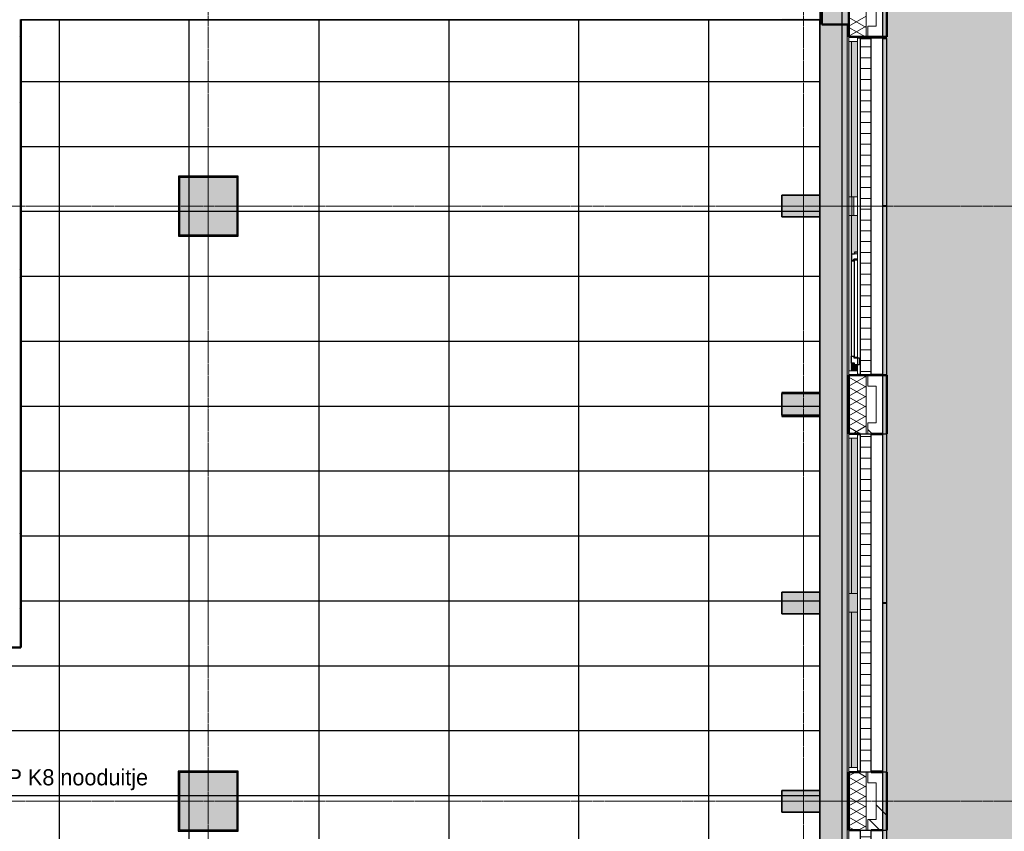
# Model space of a CAD drawing. Header units: millimetres. Extents: x -1224 to 86389, y -20577 to 46356.
# Tile 37 of 46: x 46774 to 55872, y 13550 to 21052. Entities that reach past the tile are written whole.
import ezdxf

# ---------------------------------------------------------------- set-up
doc = ezdxf.new("R2010")
doc.units = ezdxf.units.MM
doc.linetypes.add('stramien', pattern=[22.225, 12.7, -3.175, 3.175, -3.175])
for name, color, linetype, lineweight in [('A-ANNO-IDEN', 2, 'Continuous', 18), ('A-CLNG-SUSP', 5, 'Continuous', 25), ('A-FLOR-OTLN', 6, 'Continuous', 18), ('A-FLOR-PATT', 8, 'Continuous', 18), ('A-GLAZ', 6, 'Continuous', 18), ('A-WALL', 2, 'Continuous', 25), ('A-WALL-PATT', 2, 'Continuous', 50), ('I-WALL', 2, 'Continuous', 25), ('L-SITE', 6, 'Continuous', 18), ('S-COLS', 6, 'Continuous', 18), ('S-GRID', 1, 'Continuous', 18)]:
    doc.layers.add(name, color=color, linetype=linetype, lineweight=lineweight)
doc.layers.add('ATN Perla OP', color=6, linetype='Continuous')
doc.styles.add('Frutiger_2', font='txt', dxfattribs={"height": 149.257426})

msp = doc.modelspace()

# ---------------------------------------------------------------- hatches: boundary and pattern name
at = {"layer": 'A-FLOR-PATT'}
h = msp.add_hatch(color=50, dxfattribs=at)
h.paths.add_polyline_path([(37121.1, 2428.2), (44750.9, 2428.2), (44750.9, 2478.2), (44603.8, 2478.2), (44603.8, 2678.2), (41432.8, 2678.2), (41432.8, 2478.2), (40932.8, 2478.2), (40932.8, 2678.2), (37366.6, 2678.2), (37366.6, 4883.2), (37216.6, 4883.2), (37216.6, 4875.6), (37121.1, 4875.6), (37121.1, 2678.2)], flags=0)
h.paths.add_polyline_path([(54420.8, 2428.2), (54420.8, 21008.2), (54370.8, 21008.2), (54370.8, 2478.2), (50245.7, 2478.2), (50245.7, 2428.2), (54136.2, 2428.2)], flags=0)
h.paths.add_polyline_path([(43687.1, 35978.2), (48290.8, 35978.2), (48290.8, 36178.2), (54186.6, 36178.2), (54186.6, 36228.2), (31920.8, 36228.2), (31920.8, 35978.2), (35490.8, 35978.2), (35490.8, 36178.2), (39553.8, 36178.2), (39553.8, 35978.2), (42770.8, 35978.2), (42770.8, 36178.2), (43270.8, 36178.2), (43270.8, 35978.2), (43379.8, 35978.2)], flags=0)
h = msp.add_hatch(color=50, dxfattribs=at)
h.paths.add_polyline_path([(52906.9, 2678.2), (53916.6, 2678.2), (53916.6, 2928.2), (54166.6, 2928.2), (54166.6, 2980.2), (52283.6, 2980.2), (52283.6, 2678.2), (52292.3, 2678.2)], flags=0)
h.paths.add_polyline_path([(50449.6, 2678.2), (52083.6, 2678.2), (52083.6, 2980.2), (50449.6, 2980.2), (50449.6, 2871.9)], flags=0)
h.paths.add_polyline_path([(50249.6, 2978.2), (50249.6, 2980.2), (43716.6, 2980.2), (43716.6, 2978.2), (47375, 2978.2)], flags=0)
h.paths.add_polyline_path([(42729.6, 8041.2), (43303.6, 8041.2), (43303.6, 8615.2), (42729.6, 8615.2), (42729.6, 8051.2)], flags=0)
h.paths.add_polyline_path([(48783.6, 8051.2), (48793.6, 8051.2), (48793.6, 8605.2), (48239.6, 8605.2), (48239.6, 8051.2), (48249.6, 8051.2)], flags=0)
h.paths.add_polyline_path([(48759.1, 8061.2), (48249.6, 8061.2), (48249.6, 8595.2), (48783.6, 8595.2), (48783.6, 8061.2), (48763.3, 8061.2)], flags=0)
h.paths.add_polyline_path([(42749.6, 8061.2), (42749.6, 8595.2), (43283.6, 8595.2), (43283.6, 8061.2)], flags=0)
h.paths.add_polyline_path([(43303.6, 13541.2), (43303.6, 14115.2), (42729.6, 14115.2), (42729.6, 13541.2), (43283.6, 13541.2)], flags=0)
h.paths.add_polyline_path([(48783.6, 13551.2), (48793.6, 13551.2), (48793.6, 14105.2), (48239.6, 14105.2), (48239.6, 13551.2), (48249.6, 13551.2)], flags=0)
h.paths.add_polyline_path([(48778.3, 13561.2), (48249.6, 13561.2), (48249.6, 14095.2), (48783.6, 14095.2), (48783.6, 13561.2)], flags=0)
h.paths.add_polyline_path([(43260.8, 13561.2), (42749.6, 13561.2), (42749.6, 14095.2), (43283.6, 14095.2), (43283.6, 13561.2)], flags=0)
h.paths.add_polyline_path([(54136.2, 17385.2), (54166.6, 17385.2), (54166.6, 17395.2), (53816.6, 17395.2), (53816.6, 17385.2)], flags=0)
h.paths.add_polyline_path([(43715.1, 17393.2), (43716.6, 17393.2), (43716.6, 17395.2), (37666.6, 17395.2), (37666.6, 17393.2), (43687.1, 17393.2)], flags=0)
h.paths.add_polyline_path([(53816.6, 17595.2), (54166.6, 17595.2), (54166.6, 17605.2), (53816.6, 17605.2)], flags=0)
h.paths.add_polyline_path([(43116.6, 17705.2), (43116.6, 17715.2), (42916.6, 17715.2), (42916.6, 17705.2), (43072.5, 17705.2)], flags=0)
h.paths.add_polyline_path([(41566.6, 17908.2), (41566.6, 19078.2), (41416.6, 19078.2), (41416.6, 17908.2), (41535.8, 17908.2)], flags=0)
h.paths.add_polyline_path([(48240.6, 19051.2), (48793.6, 19051.2), (48793.6, 19605.2), (48240.6, 19605.2), (48240.6, 19227.9)], flags=0)
h.paths.add_polyline_path([(48763.4, 19061.2), (48249.6, 19061.2), (48249.6, 19595.2), (48783.6, 19595.2), (48783.6, 19061.2)], flags=0)
h.paths.add_polyline_path([(54166.6, 19227.9), (54166.6, 19228.2), (54136.2, 19227.9)], flags=0)
h.paths.add_polyline_path([(31748.7, 19478.2), (31916.6, 19478.2), (31916.6, 19480.2), (18922, 19480.2), (18922, 19490.2), (15782, 19490.2), (15782, 19480.2), (4674.6, 19480.2), (4674.6, 19490.2), (4666.6, 19490.2), (4666.6, 19478.2), (31743.1, 19478.2)], flags=0)
h.paths.add_polyline_path([(41535.8, 19578.2), (41566.6, 19578.2), (41565.5, 20734.4), (41416.6, 20734.4), (41416.6, 19578.2)], flags=0)
h.paths.add_polyline_path([(43564.6, 20951.2), (43564.6, 21061.2), (43563.3, 21061.2), (43563.3, 20951.2)], flags=0)
h.paths.add_polyline_path([(31916.6, 21051.2), (31916.6, 23626.2), (31766.6, 23626.2), (31766.6, 23346.8), (31770.6, 23346.8), (31770.6, 21682.8), (31766.6, 21682.8), (31766.6, 21051.2)], flags=0)
h.paths.add_polyline_path([(31656.6, 21051.2), (31656.6, 23736.2), (31606.6, 23736.2), (31606.6, 21051.2)], flags=0)
h.paths.add_polyline_path([(53521.6, 21051.2), (54166.6, 21051.2), (54166.6, 21061.2), (53816.6, 21061.2), (53816.6, 21051.9), (52292.3, 21051.2)], flags=0)
h.paths.add_polyline_path([(35990.6, 21053.2), (35990.6, 21061.2), (32116.6, 21061.2), (32116.6, 21053.2), (35082, 21053.2)], flags=0)
h.paths.add_polyline_path([(36090.6, 21053.2), (36416.6, 21053.2), (36416.6, 21061.2), (36090.6, 21061.2)], flags=0)
h.paths.add_polyline_path([(46784.3, 21061.9), (46784.3, 21062.9), (46774.3, 21061.9)], flags=0)
h.paths.add_polyline_path([(54136.2, 21261.2), (54166.6, 21261.2), (54166.6, 21271.2), (53816.6, 21271.2), (53816.6, 21261.2)], flags=0)
h.paths.add_polyline_path([(54166.6, 22894.9), (54166.6, 22895.2), (54136.2, 22894.9)], flags=0)
h.paths.add_polyline_path([(31916.6, 23736.2), (31916.6, 23968.4), (31906.6, 23968.4), (31906.6, 23736.2), (31911.6, 23736.2)], flags=0)
h.paths.add_polyline_path([(32116.6, 23781.2), (32121.6, 23781.2), (32121.6, 23791.2), (32126.6, 23791.2), (32126.6, 24551.2), (32121.6, 24551.2), (32121.6, 24561.2), (32116.6, 24561.2), (32116.6, 23789.7)], flags=0)
h.paths.add_polyline_path([(48239.6, 24541.2), (48803.6, 24541.2), (48803.6, 24717.9), (48793.6, 24717.9), (48793.6, 24551.2), (48239.6, 24551.2), (48239.6, 24717.9), (48229.6, 24717.9), (48229.6, 24541.2)], flags=0)
h.paths.add_polyline_path([(32288.6, 24551.2), (32293.6, 24551.2), (32293.6, 25105.2), (32123.6, 25105.2), (32123.6, 26910.2), (32091.6, 26910.2), (32091.6, 25105.2), (31739.6, 25105.2), (31739.6, 25095.2), (32283.6, 25095.2), (32283.6, 24561.2), (32288.6, 24561.2)], flags=0)
h.paths.add_polyline_path([(31916.6, 24551.2), (31916.6, 24561.2), (31911.6, 24561.2), (31911.6, 24551.2)], flags=0)
h.paths.add_polyline_path([(31739.6, 24551.2), (31749.6, 24551.2), (31749.6, 24556.2), (31739.6, 24556.2)], flags=0)
h.paths.add_polyline_path([(26792.7, 24561.2), (26791.6, 24863), (26786.8, 24864.5), (26783.6, 24865.2), (26784.2, 24561.2)], flags=0)
h.paths.add_polyline_path([(21289.8, 24862.8), (21289.8, 24863.9), (21287.7, 24863.2)], flags=0)
h.paths.add_polyline_path([(21283.6, 24561.2), (21292.7, 24561.2), (21292.7, 24861.8), (21289.8, 24862.8), (21283.6, 24862.4), (21283.6, 24584.6)], flags=0)
h.paths.add_polyline_path([(15783.6, 24561.2), (15792.7, 24561.2), (15791.6, 24863), (15788, 24864.2), (15783.6, 24865.2), (15783.6, 24584.6)], flags=0)
h.paths.add_polyline_path([(10289.8, 24862.8), (10289.8, 24863.9), (10287.7, 24863.2)], flags=0)
h.paths.add_polyline_path([(10292.7, 24561.2), (10292.7, 24861.8), (10289.8, 24862.8), (10283.6, 24862.4), (10283.6, 24561.2)], flags=0)
h.paths.add_polyline_path([(54136.2, 24717.9), (54166.6, 24717.9), (54166.6, 24728.2), (53844.6, 24727.9), (53844.6, 24717.9)], flags=0)
h.paths.add_polyline_path([(21288.7, 24885.4), (21292.7, 24885.7), (21292.7, 25095.2), (21283.6, 25095.2), (21284.3, 24887.2), (21288.5, 24885.5)], flags=0)
h.paths.add_polyline_path([(10288.7, 24885.4), (10292.7, 24885.7), (10292.7, 25095.2), (10283.6, 25095.2), (10284.3, 24887.2), (10288.5, 24885.5)], flags=0)
h.paths.add_polyline_path([(26786.8, 24892.5), (26786, 24891.6), (26786.4, 24891.5)], flags=0)
h.paths.add_polyline_path([(26792.7, 24885.8), (26792.7, 25095.2), (26783.6, 25095.2), (26784.2, 24989), (26786.4, 24987.5), (26786.8, 24986.5), (26787.6, 24890.8), (26789.3, 24887.2), (26791.6, 24886.3)], flags=0)
h.paths.add_polyline_path([(15786.8, 24892.5), (15786, 24891.6), (15786.4, 24891.5)], flags=0)
h.paths.add_polyline_path([(15792.7, 24885.8), (15792.7, 25095.2), (15783.6, 25095.2), (15783.6, 24989.3), (15786.4, 24987.5), (15786.8, 24986.5), (15787.6, 24890.8), (15789.3, 24887.2)], flags=0)
h.paths.add_polyline_path([(53844.6, 24928.2), (54166.6, 24928.2), (54166.6, 24937.9), (53844.6, 24937.9)], flags=0)
h.paths.add_polyline_path([(48803.6, 24937.9), (48803.6, 25115.2), (48409.6, 25115.2), (48409.6, 25105.2), (48793.6, 25105.2), (48793.6, 24937.9)], flags=0)
h.paths.add_polyline_path([(48229.6, 24937.9), (48239.6, 24937.9), (48239.6, 25105.2), (48399.6, 25105.2), (48399.6, 25115.2), (48229.6, 25115.2), (48229.6, 25095.2)], flags=0)
h.paths.add_polyline_path([(54166.6, 26560.9), (54166.6, 26561.2), (54136.2, 26560.9)], flags=0)
h.paths.add_polyline_path([(32091.6, 27020.2), (34442.6, 27020.2), (34442.6, 27266.6), (34438.6, 27266.6), (34438.6, 28675.2), (34436.6, 28675.2), (34436.6, 27255.2), (34440.6, 27255.2), (34440.6, 27145.2), (34413.6, 27145.2), (34413.6, 27045.2), (32183.6, 27045.2), (32183.6, 30061.2), (31749.6, 30061.2), (31749.6, 30055.2), (31941.6, 30055.2), (31941.6, 30060.2), (32091.6, 30060.2), (32091.6, 27174.2)], flags=0)
h.paths.add_polyline_path([(36553.6, 27020.2), (38824.6, 27020.2), (38824.6, 35678.2), (37616.6, 35678.2), (37616.6, 35641.2), (38766.6, 35641.2), (38766.6, 35541.2), (38801.6, 35540.6), (38801.6, 27045.2), (36553.6, 27045.2), (36553.6, 27145.2), (36529.6, 27145.2), (36530.6, 27020.2)], flags=0)
h.paths.add_polyline_path([(44301.8, 27070.2), (44601.6, 27070.4), (44601.3, 27259.7), (43061.6, 27259.7), (43061.6, 27070.2), (43994.5, 27070.2)], flags=0)
h.paths.add_polyline_path([(42951.6, 27070.2), (42951.6, 27359.7), (42945.6, 27359.7), (42945.6, 27111.2), (38934.6, 27111.2), (38934.6, 27070.2), (42945.6, 27070.2)], flags=0)
h.paths.add_polyline_path([(34555.6, 28329.7), (34555.6, 28339.7), (34548.6, 28339.7), (34548.6, 28334.7), (34552.6, 28334.7), (34552.6, 28329.7)], flags=0)
h.paths.add_polyline_path([(36419.6, 28329.7), (36419.6, 28334.7), (36423.6, 28334.7), (36423.6, 28339.7), (36411.6, 28339.7), (36411.6, 28329.7)], flags=0)
h.paths.add_polyline_path([(54166.6, 28394.9), (54166.6, 28395.2), (54136.2, 28394.9)], flags=0)
h.paths.add_polyline_path([(36423.6, 28439.7), (36423.6, 28565.2), (36420.6, 28565.2), (36420.6, 28465.2), (34548.6, 28465.2), (34549.5, 28439.7), (36420.6, 28439.7)], flags=0)
h.paths.add_polyline_path([(22889.6, 29514.2), (22949.6, 29514.2), (22949.6, 30061.2), (22814.6, 30061.2), (22814.6, 30041.2), (22889.6, 30041.2), (22889.6, 29846)], flags=0)
h.paths.add_polyline_path([(48446.6, 30041.2), (48803.6, 30041.2), (48803.6, 30615.2), (48229.6, 30615.2), (48229.6, 30041.2), (48436.6, 30041.2)], flags=0)
h.paths.add_polyline_path([(37249.6, 30041.2), (37808.3, 30041.2), (37808.3, 30615.2), (37234.3, 30615.2), (37234.3, 30041.2)], flags=0)
h.paths.add_polyline_path([(19134.8, 30041.2), (19278.6, 30041.2), (19278.6, 30061.2), (19083.6, 30061.2), (19083.6, 30051.2), (19073.6, 30051.2), (19073.6, 30041.2), (19101, 30041.2)], flags=0)
h.paths.add_polyline_path([(21074.5, 30041.2), (21283.6, 30041.2), (21283.6, 30051.2), (20749.6, 30051.2), (20749.6, 30041.2), (20945, 30041.2)], flags=0)
h.paths.add_polyline_path([(48446.6, 30051.2), (48239.6, 30051.2), (48239.6, 30605.2), (48793.6, 30605.2), (48793.6, 30051.2), (48586.6, 30051.2)], flags=0)
h.paths.add_polyline_path([(37569.2, 30061.2), (37249.6, 30061.2), (37249.6, 30595.2), (37783.6, 30595.2), (37783.6, 30061.2), (37621.3, 30061.2)], flags=0)
h.paths.add_polyline_path([(26244.6, 30061.2), (26249.6, 30061.8), (26249.6, 30595.2), (26244.6, 30595.2), (26244.6, 30061.9)], flags=0)
h.paths.add_polyline_path([(15783.6, 30061.2), (15792.7, 30061.2), (15792.7, 30595.2), (15783.6, 30595.2), (15783.6, 30162.2)], flags=0)
h.paths.add_polyline_path([(10292.7, 30061.2), (10292.7, 30595.2), (10283.6, 30595.2), (10283.6, 30061.2)], flags=0)
h.paths.add_polyline_path([(22746.6, 30186.2), (22749.6, 30186.2), (22749.6, 30328.2), (22746.6, 30327.7)], flags=0)
h.paths.add_polyline_path([(19283.6, 30186.2), (19286.6, 30186.2), (19286.6, 30328.2), (19283.6, 30328.2), (19283.6, 30221.2)], flags=0)
h.paths.add_polyline_path([(32183.6, 30595.2), (32183.6, 35641.2), (37416.6, 35641.2), (37416.6, 35678.2), (32116.6, 35678.2), (32116.6, 30595.2)], flags=0)
h.paths.add_polyline_path([(31445.8, 31495.2), (31916.6, 31495.2), (31916.6, 31508.2), (26244.6, 31508.2), (26244.6, 31495.2), (31401.6, 31495.2)], flags=0)
h.paths.add_polyline_path([(24787.8, 31508.2), (24787.8, 31508.7), (24783.6, 31508.2)], flags=0)
h.paths.add_polyline_path([(54166.6, 33894.9), (54166.6, 33895.2), (54136.2, 33894.9)], flags=0)
h.paths.add_polyline_path([(38155.3, 35306.2), (38591.6, 35306.2), (38591.6, 35431.2), (37646.6, 35431.2), (37646.8, 35306.2)], flags=0)
h.paths.add_polyline_path([(35082, 35306.2), (35438.6, 35306.2), (35438.6, 35431.2), (34478.6, 35431.2), (34478.8, 35306.2)], flags=0)
h.paths.add_polyline_path([(17449.6, 35628.2), (17449.6, 35978.2), (17249.6, 35978.2), (17249.6, 35628.2), (17257.1, 35628.2)], flags=0)
h.paths.add_polyline_path([(42457.8, 35668.2), (48436.6, 35668.2), (48436.6, 35678.2), (41376.6, 35678.2), (41376.6, 35668.2), (41843.2, 35668.2)], flags=0)
h.paths.add_polyline_path([(4671.6, 35673.2), (4676.6, 35673.2), (4676.6, 35678.2), (4666.6, 35677.2), (4666.6, 35673.2), (4671, 35673.2)], flags=0)
h.paths.add_polyline_path([(53916.3, 35728.2), (53916.6, 35728.2), (53916.3, 35938.9)], flags=0)
h.paths.add_polyline_path([(38924.6, 35828.2), (39249.6, 35828.2), (39249.6, 35978.2), (37616.6, 35978.2), (37616.6, 35828.2), (38824.6, 35828.2)], flags=0)
h.paths.add_polyline_path([(36311.3, 35828.2), (37416.6, 35828.2), (37416.6, 35978.2), (35783.6, 35978.2), (35783.6, 35828.2)], flags=0)
h.paths.add_polyline_path([(18793.7, 35968.2), (19083.6, 35968.2), (19083.6, 35978.2), (17459.6, 35978.2), (17459.6, 35968.2), (18486.4, 35968.2)], flags=0)
h = msp.add_hatch(color=256, dxfattribs=at)
h.paths.add_polyline_path([(46145.7, 2355), (46413.9, 2355), (46413.9, 2428.2), (45120.6, 2428.2), (45120.6, 2355), (45531.1, 2355)], flags=0)
h.paths.add_polyline_path([(49219, 2355), (50080.3, 2355), (50080.3, 2428.2), (46952.8, 2428.2), (46952.8, 2355), (48604.4, 2355)], flags=0)
h.paths.add_polyline_path([(53747.3, 2355), (53747.3, 2428.2), (50619.8, 2428.2), (50619.8, 2355), (53521.6, 2355)], flags=0)
h.paths.add_polyline_path([(44580.3, 2355), (44580.3, 2428.2), (41452.8, 2428.2), (41452.8, 2355), (44301.8, 2355)], flags=0)
h.paths.add_polyline_path([(37785.8, 2355), (40913.3, 2355), (40913.3, 2428.2), (37785.8, 2428.2)], flags=0)
h.paths.add_polyline_path([(36926, 2428.2), (37121.1, 2428.2), (37121.1, 4875.6), (36786.6, 4875.6), (36786.6, 2428.2), (36870, 2428.2)], flags=0)
h.paths.add_polyline_path([(54420.8, 2428.2), (54436.6, 2428.2), (54436.6, 21008.2), (54420.8, 21008.2), (54420.8, 2444)], flags=0)
h.paths.add_polyline_path([(54166.6, 2678.2), (54170.8, 2678.2), (54170.8, 4761.5), (54166.6, 4761.2), (54166.6, 2682.4)], flags=0)
h.paths.add_polyline_path([(37366.6, 5110.6), (37366.6, 5255.6), (37350.8, 5255.6), (37350.8, 5110.6)], flags=0)
h.paths.add_polyline_path([(54166.6, 6395.2), (54170.8, 6395.2), (54170.8, 8428.2), (54166.6, 8428.2), (54166.6, 6457.5)], flags=0)
h.paths.add_polyline_path([(54170.8, 10061.2), (54170.8, 10261.5), (54166.6, 10261.2), (54166.6, 10061.2)], flags=0)
h.paths.add_polyline_path([(54166.6, 11895.2), (54170.8, 11895.2), (54170.8, 12095.5), (54166.6, 12095.2), (54166.6, 12035.1)], flags=0)
h.paths.add_polyline_path([(54170.8, 13728.2), (54170.8, 13928.5), (54166.6, 13928.2), (54166.6, 13728.2)], flags=0)
h.paths.add_polyline_path([(54166.6, 15561.2), (54170.8, 15561.2), (54170.8, 35978.2), (54166.6, 35978.2), (54166.6, 15620.6)], flags=0)
h.paths.add_polyline_path([(35082, 17378.2), (37366.6, 17378.2), (37366.6, 17394.9), (31916.6, 17394.9), (31916.6, 17378.2), (32623.4, 17378.2)], flags=0)
h.paths.add_polyline_path([(10020.8, 19049.5), (10020.8, 19158.2), (10116.6, 19158.2), (10116.6, 19178.2), (9916.6, 19178.2), (9916.6, 19049.5)], flags=0)
at = {"layer": 'A-GLAZ', "lineweight": 25}
for points in [[(54436.6, 19415.5), (54461.5, 19415.5), (54461.5, 20849.5), (54436.6, 20849.5), (54436.6, 19604.6)], [(54516.6, 19415.5), (54516.6, 20849.5), (54461.5, 20849.5), (54461.5, 19415.5)], [(54461.7, 19240.9), (54461.7, 19415.3), (54436.6, 19415.3), (54436.6, 19240.9)], [(54481.7, 19240.9), (54481.7, 19415.3), (54461.7, 19415.3), (54461.7, 19240.9)], [(54461.5, 17806.9), (54461.5, 19240.9), (54436.6, 19240.9), (54436.6, 17806.9), (54443.6, 17806.9)], [(54461.5, 18888.6), (54516.6, 18888.6), (54516.6, 19240.9), (54461.5, 19240.9), (54461.5, 19206.2)], [(54461.5, 17871.6), (54481.7, 17873.8), (54481.7, 17877.6), (54461.5, 17877.6), (54461.5, 17873.8)], [(54461.5, 17806.9), (54516.6, 17806.9), (54516.6, 17858.8), (54481.7, 17858.8), (54481.7, 17873.8), (54461.5, 17871.6), (54461.5, 17811.8)], [(54483.5, 17858.8), (54516.6, 17858.8), (54516.6, 17862.6), (54486.8, 17862.6), (54486.8, 17877.6), (54481.7, 17877.6), (54481.7, 17858.8)], [(54461.5, 15748.5), (54461.5, 17182.5), (54436.6, 17182.5), (54436.6, 15748.5)], [(54461.5, 15748.5), (54516.6, 15748.5), (54516.6, 17182.5), (54461.5, 17182.5), (54461.5, 16417.4)], [(54516.6, 15574.1), (54516.6, 15748.5), (54436.6, 15748.5), (54436.6, 15574.1)], [(54461.5, 14139.9), (54461.5, 15573.9), (54436.6, 15573.9), (54436.6, 14139.9)], [(54516.6, 14139.9), (54516.6, 15573.9), (54461.5, 15573.9), (54461.5, 14139.9)]]:
    msp.add_hatch(color=256, dxfattribs=at).paths.add_polyline_path(points, flags=0)
at = {"layer": 'A-GLAZ'}
h = msp.add_hatch(dxfattribs=at)
h.set_pattern_fill('FP_197', color=256, angle=90, style=0, pattern_type=2)
h.set_pattern_definition([(360, (0.0004, -0.0001), (2e-13, 100), [])])
h.paths.add_polyline_path([(54641.6, 17770), (54641.6, 20876.7), (54541.6, 20876.7), (54541.6, 17770)], flags=0)
at = {"layer": 'A-GLAZ', "lineweight": 25}
h = msp.add_hatch(color=256, dxfattribs=at)
h.paths.add_polyline_path([(54746.6, 17770), (54786.6, 17770), (54786.6, 19326.9), (54746.6, 19326.9), (54746.6, 17811.8)], flags=0)
h.paths.add_polyline_path([(54786.6, 19329.9), (54786.6, 20876.7), (54746.6, 20876.7), (54746.6, 19329.9), (54750.9, 19329.9)], flags=0)
at = {"layer": 'A-GLAZ'}
h = msp.add_hatch(dxfattribs=at)
h.set_pattern_fill('FP_185', color=256, angle=-90, style=0, pattern_type=2)
h.set_pattern_definition([(360, (0.0004, -0.0001), (2e-13, 100), [])])
h.paths.add_polyline_path([(54641.6, 14097.2), (54641.6, 17225.2), (54541.6, 17225.2), (54541.6, 14097.2)], flags=0)
at = {"layer": 'A-GLAZ', "lineweight": 25}
h = msp.add_hatch(color=256, dxfattribs=at)
h.paths.add_polyline_path([(54786.6, 14097.2), (54786.6, 15659.7), (54746.6, 15659.7), (54746.6, 14097.2), (54750.9, 14097.2)], flags=0)
h.paths.add_polyline_path([(54750.9, 15662.7), (54786.6, 15662.7), (54786.6, 17225.2), (54746.6, 17225.2), (54746.6, 15662.7)], flags=0)
at = {"layer": 'A-GLAZ'}
h = msp.add_hatch(dxfattribs=at)
h.set_pattern_fill('FP_184', color=256, angle=-90, style=0, pattern_type=2)
h.set_pattern_definition([(360, (0.0004, -0.0001), (2e-13, 100), [])])
h.paths.add_polyline_path([(54641.6, 10431.2), (54641.6, 13559.2), (54541.6, 13559.2), (54541.6, 10431.2)], flags=0)
at = {"layer": 'A-GLAZ', "lineweight": 25}
h = msp.add_hatch(color=256, dxfattribs=at)
h.paths.add_polyline_path([(54746.6, 10431.2), (54786.6, 10431.2), (54786.6, 11993.7), (54746.6, 11993.7), (54746.6, 10441.5)], flags=0)
h.paths.add_polyline_path([(54746.6, 11996.7), (54786.6, 11996.7), (54786.6, 13559.2), (54746.6, 13559.2), (54746.6, 12035.1)], flags=0)
at = {"layer": 'A-WALL-PATT', "lineweight": 25}
for color, points in [(256, [(54186.6, 21008.2), (54436.6, 21008.2), (54436.6, 36330), (54186.6, 36330), (54186.6, 21198.2)]), (9, [(54370.8, 21041.2), (54370.8, 36178.2), (54170.8, 36178.2), (54170.8, 21041.2)]), (9, [(54170.8, 2678.2), (54370.8, 2678.2), (54370.8, 21041.2), (54170.8, 21041.2), (54170.8, 2871.9)])]:
    msp.add_hatch(color=color, dxfattribs=at).paths.add_polyline_path(points, flags=0)
at = {"layer": 'L-SITE'}
msp.add_hatch(color=253, dxfattribs=at).paths.add_polyline_path([(32623.4, 753), (64434.6, 753), (64434.6, 6039.6), (64476.6, 6413), (64529.5, 6784.9), (64593.3, 7155.2), (64667.8, 7523.4), (64753.1, 7889.3), (64849.1, 8252.5), (64955.6, 8612.8), (65072.7, 8969.8), (65200.1, 9323.2), (65337.8, 9672.8), (65497.2, 10043.1), (65643.6, 10359), (65814.6, 10701.1), (65989, 11026.2), (66176.2, 11352), (66372.9, 11672.1), (66578.8, 11986.3), (66793.8, 12294.4), (67017.8, 12596), (67250.5, 12891), (67491.8, 13179), (67741.3, 13459.8), (67999, 13733.2), (60504.6, 21227.6), (60504.6, 36578.2), (59504.6, 36578.2), (59504.6, 38804.2), (54785.1, 38804.2), (54785.1, 35797.5), (54750.1, 35797.5), (54750.9, 35559.2), (54786.6, 35559.2), (54786.6, 33996.7), (54750.1, 33996.7), (54750.9, 33993.7), (54786.6, 33993.7), (54786.6, 32431.2), (54750.1, 32431.2), (54750.9, 31892.2), (54786.6, 31892.2), (54786.6, 30329.7), (54750.1, 30329.7), (54750.9, 30326.7), (54786.6, 30326.7), (54786.6, 28764.2), (54750.1, 28764.2), (54750.9, 28225.2), (54786.6, 28225.2), (54786.6, 26662.7), (54750.1, 26662.7), (54750.9, 26659.7), (54786.6, 26659.7), (54786.6, 25097.2), (54750.1, 25097.2), (54750.9, 24559.2), (54786.6, 24559.2), (54786.6, 22996.7), (54750.1, 22996.7), (54750.9, 22993.7), (54786.6, 22993.7), (54786.6, 21431.2), (54750.1, 21431.2), (54750.9, 20876.7), (54786.6, 20876.7), (54786.6, 19329.9), (54750.1, 19329.9), (54750.9, 19326.9), (54786.6, 19326.9), (54786.6, 17770), (54750.1, 17770), (54750.9, 17225.2), (54786.6, 17225.2), (54786.6, 15662.7), (54750.1, 15662.7), (54750.9, 15659.7), (54786.6, 15659.7), (54786.6, 14097.2), (54750.1, 14097.2), (54750.9, 13559.2), (54786.6, 13559.2), (54786.6, 11996.7), (54750.1, 11996.7), (54750.9, 11993.7), (54786.6, 11993.7), (54786.6, 10431.2), (54750.1, 10431.2), (54750.9, 9892.2), (54786.6, 9892.2), (54786.6, 8329.7), (54750.1, 8329.7), (54750.9, 8326.7), (54786.6, 8326.7), (54786.6, 6764.2), (54750.1, 6764.2), (54750.9, 6225.2), (54786.6, 6225.2), (54786.6, 4662.7), (54750.1, 4662.7), (54750.9, 4659.7), (54786.6, 4659.7), (54786.6, 3097.2), (54750.1, 3097.2), (54750.1, 2047.5), (36578.3, 2047.5), (36578.3, 4875.6), (35378.3, 4875.6), (35378.3, 4558.8), (31895.1, 4748.3), (31895.1, 753)], flags=0)
at = {"layer": 'S-COLS', "lineweight": 5}
for points in [[(48783.6, 19061.2), (48783.6, 19595.2), (48249.6, 19595.2), (48249.6, 19061.2)], [(53816.6, 19228.2), (54166.6, 19228.2), (54166.6, 19428.2), (53816.6, 19428.2)], [(53816.6, 17395.2), (54166.6, 17395.2), (54166.6, 17595.2), (53816.6, 17595.2)], [(54166.6, 15561.2), (54166.6, 15761.2), (53816.6, 15761.2), (53816.6, 15561.2)], [(48783.6, 13561.2), (48783.6, 14095.2), (48249.6, 14095.2), (48249.6, 13561.2)], [(53816.6, 13728.2), (54166.6, 13728.2), (54166.6, 13928.2), (53816.6, 13928.2)]]:
    msp.add_hatch(color=256, dxfattribs=at).paths.add_polyline_path(points, flags=0)

# ---------------------------------------------------------------- linework, layer by layer
at = {"layer": 'A-CLNG-SUSP'}
for p, q in [((46784.3, 21051.2), (54166.6, 21051.2)), ((54166.6, 21051.2), (54166.6, 19428.2)), ((48793.6, 19605.2), (48240.6, 19605.2)), ((48240.6, 19605.2), (48240.6, 19051.2)), ((48793.6, 19051.2), (48793.6, 19605.2)), ((53816.6, 19227.9), (54166.6, 19227.9)), ((54166.6, 19227.9), (54166.6, 17605.2)), ((48240.6, 19051.2), (48793.6, 19051.2)), ((54166.6, 17605.2), (53816.6, 17605.2)), ((53816.6, 17605.2), (53816.6, 17595.2)), ((53816.6, 17395.2), (53816.6, 17385.2)), ((53816.6, 17385.2), (54166.6, 17385.2)), ((54166.6, 17385.2), (54166.6, 15761.5)), ((54166.6, 15761.5), (53816.6, 15761.5)), ((54166.6, 15561.2), (54170.8, 15561.2)), ((48793.6, 14105.2), (48239.6, 14105.2)), ((48239.6, 14105.2), (48239.6, 13551.2)), ((48793.6, 13551.2), (48793.6, 14105.2)), ((54170.8, 13928.5), (53816.6, 13928.5)), ((54166.6, 13728.2), (54170.8, 13728.2)), ((48239.6, 13551.2), (48793.6, 13551.2))]:
    msp.add_line(p, q, dxfattribs=at)
at = {"layer": 'A-FLOR-OTLN', "color": 50}
for p, q in [((54166.6, 21061.2), (54166.6, 21051.2)), ((54166.6, 17605.2), (54166.6, 17595.2)), ((54166.6, 17395.2), (54166.6, 17385.2))]:
    msp.add_line(p, q, dxfattribs=at)
at = {"layer": 'A-FLOR-OTLN', "color": 210, "lineweight": 5}
msp.add_line((54420.8, 21008.2), (54420.8, 2428.2), dxfattribs=at)
at = {"layer": 'A-FLOR-OTLN'}
for p, q in [((54436.6, 20892), (54436.6, 17764.5)), ((54436.6, 17225), (54436.6, 14097.5)), ((54436.6, 13559), (54436.6, 10431.5))]:
    msp.add_line(p, q, dxfattribs=at)
at = {"layer": 'A-GLAZ'}
for p, q in [((54436.6, 20849.5), (54461.5, 20849.5)), ((54461.5, 19415.5), (54461.5, 20849.5)), ((54461.5, 20849.5), (54461.5, 19415.5)), ((54461.5, 20849.5), (54516.6, 20849.5)), ((54516.5, 20881.5), (54516.5, 20849.5)), ((54516.6, 20881.5), (54750.1, 20881.5)), ((54516.6, 17774.9), (54516.6, 20881.5)), ((54436.6, 19415.5), (54461.5, 19415.5)), ((54436.6, 19415.3), (54461.7, 19415.3)), ((54461.5, 19415.5), (54516.6, 19415.5)), ((54461.7, 19415.3), (54461.7, 19240.9)), ((54461.7, 19240.9), (54461.7, 19415.3)), ((54461.7, 19415.3), (54481.7, 19415.3)), ((54481.7, 19415.3), (54481.7, 19240.9)), ((54516.5, 19415.5), (54516.5, 19240.9)), ((54461.7, 19240.9), (54436.6, 19240.9)), ((54461.5, 19240.9), (54436.6, 19240.9)), ((54461.5, 17806.9), (54461.5, 19240.9)), ((54461.5, 19240.9), (54461.5, 18888.6)), ((54516.6, 19240.9), (54461.5, 19240.9)), ((54481.7, 19240.9), (54461.7, 19240.9)), ((54461.5, 18888.6), (54516.6, 18888.6)), ((54461.5, 17871.6), (54481.7, 17873.8)), ((54461.5, 17806.9), (54461.5, 17871.6)), ((54481.7, 17873.8), (54481.7, 17877.6)), ((54481.7, 17873.8), (54481.7, 17858.8)), ((54481.7, 17858.8), (54516.6, 17858.8)), ((54461.5, 17806.9), (54436.6, 17806.9)), ((54516.6, 17806.9), (54461.5, 17806.9)), ((54516.5, 17806.9), (54516.5, 17774.9)), ((54541.6, 17774.9), (54516.6, 17774.9)), ((54746.7, 17774.9), (54641.6, 17774.9)), ((54516.5, 17214.5), (54516.5, 17182.5)), ((54516.6, 14107.9), (54516.6, 17214.5)), ((54516.6, 17214.5), (54541.6, 17214.5)), ((54641.6, 17214.5), (54746.6, 17214.5)), ((54436.6, 17182.5), (54461.5, 17182.5)), ((54461.5, 15748.5), (54461.5, 17182.5)), ((54461.5, 17182.5), (54461.5, 15748.5)), ((54461.5, 17182.5), (54516.6, 17182.5)), ((54436.6, 15748.5), (54516.6, 15748.5)), ((54436.6, 15748.5), (54461.5, 15748.5)), ((54461.5, 15748.5), (54516.6, 15748.5)), ((54516.6, 15574.1), (54436.6, 15574.1)), ((54461.5, 15573.9), (54436.6, 15573.9)), ((54461.5, 14139.9), (54461.5, 15573.9)), ((54516.6, 15573.9), (54461.5, 15573.9)), ((54461.5, 15573.9), (54461.5, 14139.9)), ((54461.5, 14139.9), (54436.6, 14139.9)), ((54516.6, 14139.9), (54461.5, 14139.9)), ((54516.5, 14139.9), (54516.5, 14107.9)), ((54541.6, 14107.9), (54516.6, 14107.9)), ((54746.6, 14107.9), (54641.6, 14107.9))]:
    msp.add_line(p, q, dxfattribs=at)
at = {"layer": 'A-GLAZ', "lineweight": 25}
for p, q in [((54541.6, 20876.7), (54541.6, 17770)), ((54541.6, 20876.7), (54641.6, 20876.7)), ((54641.6, 17770), (54641.6, 20876.7)), ((54746.6, 20876.7), (54746.6, 19329.9)), ((54746.6, 20876.7), (54786.6, 20876.7)), ((54786.6, 19329.9), (54786.6, 20876.7)), ((54786.6, 19329.9), (54746.6, 19329.9)), ((54746.6, 19326.9), (54746.6, 17770)), ((54746.6, 19326.9), (54786.6, 19326.9)), ((54786.6, 17770), (54786.6, 19326.9)), ((54461.5, 18887.6), (54461.5, 18824.9)), ((54461.5, 18887.6), (54486.8, 18887.6)), ((54516.6, 18837.6), (54481.7, 18837.6)), ((54481.7, 18826.6), (54481.7, 18837.6)), ((54483.5, 18832.6), (54483.5, 17932.6)), ((54483.5, 18832.6), (54516.6, 18832.6)), ((54516.6, 18902.6), (54486.8, 18902.6)), ((54486.8, 18902.6), (54486.8, 18887.6)), ((54481.7, 18826.6), (54461.5, 18824.9)), ((54461.5, 18820.4), (54483.5, 18822.1)), ((54481.7, 18821.9), (54481.7, 18826.6)), ((54461.5, 17944.7), (54483.5, 17943)), ((54461.5, 17940.3), (54481.7, 17938.5)), ((54461.5, 17877.6), (54461.5, 17940.3)), ((54461.5, 17877.6), (54461.5, 17940.3)), ((54461.5, 17940.3), (54481.7, 17938.5)), ((54481.7, 17938.5), (54481.7, 17943.2)), ((54481.7, 17938.5), (54481.7, 17927.6)), ((54481.7, 17938.5), (54481.7, 17927.6)), ((54481.7, 17927.6), (54530.8, 17927.6)), ((54481.7, 17927.6), (54516.6, 17927.6)), ((54483.5, 17932.6), (54516.6, 17932.6)), ((54530.8, 17927.6), (54530.8, 17862.6)), ((54486.8, 17877.6), (54461.5, 17877.6)), ((54486.8, 17877.6), (54461.5, 17877.6)), ((54486.8, 17862.6), (54486.8, 17877.6)), ((54486.8, 17862.6), (54486.8, 17877.6)), ((54530.8, 17862.6), (54486.8, 17862.6)), ((54516.6, 17862.6), (54486.8, 17862.6)), ((54641.6, 17770), (54541.6, 17770)), ((54786.6, 17770), (54746.6, 17770)), ((54541.6, 17225.2), (54541.6, 14097.2)), ((54541.6, 17225.2), (54641.6, 17225.2)), ((54641.6, 14097.2), (54641.6, 17225.2)), ((54746.6, 17225.2), (54746.6, 15662.7)), ((54746.6, 17225.2), (54786.6, 17225.2)), ((54786.6, 15662.7), (54786.6, 17225.2)), ((54786.6, 15662.7), (54746.6, 15662.7)), ((54746.6, 15659.7), (54746.6, 14097.2)), ((54746.6, 15659.7), (54786.6, 15659.7)), ((54786.6, 14097.2), (54786.6, 15659.7)), ((54641.6, 14097.2), (54541.6, 14097.2)), ((54786.6, 14097.2), (54746.6, 14097.2)), ((54541.6, 13559.2), (54541.6, 10431.2)), ((54541.6, 13559.2), (54641.6, 13559.2)), ((54641.6, 10431.2), (54641.6, 13559.2)), ((54746.6, 13559.2), (54746.6, 11996.7)), ((54746.6, 13559.2), (54786.6, 13559.2)), ((54786.6, 11996.7), (54786.6, 13559.2))]:
    msp.add_line(p, q, dxfattribs=at)
at = {"layer": 'A-WALL', "color": 7}
for p, q in [((54370.8, 36178.2), (54370.8, 21041.2)), ((54170.8, 21041.2), (54170.8, 35978.2)), ((54170.8, 2678.2), (54170.8, 21041.2)), ((54370.8, 21041.2), (54370.8, 2678.2))]:
    msp.add_line(p, q, dxfattribs=at)
at = {"layer": 'A-WALL', "lineweight": 50}
for p, q in [((54436.6, 20892), (54436.6, 21431.5)), ((54786.6, 21431.2), (54786.6, 20892)), ((54786.6, 20892), (54436.6, 20892)), ((54436.6, 17225), (54436.6, 17764.5)), ((54436.6, 17764.5), (54786.6, 17764.5)), ((54786.6, 17764.5), (54786.6, 17225.2)), ((54541.6, 17225), (54436.6, 17225)), ((54746.6, 17225), (54641.6, 17225)), ((54436.6, 13559), (54436.6, 14097.5)), ((54436.6, 14097.5), (54541.6, 14097.5)), ((54641.6, 14097.5), (54746.6, 14097.5)), ((54786.6, 14097.2), (54786.6, 13559.2)), ((54541.6, 13559), (54436.6, 13559)), ((54746.6, 13559), (54641.6, 13559))]:
    msp.add_line(p, q, dxfattribs=at)
at = {"layer": 'A-WALL', "lineweight": 18}
for p, q in [((54596.6, 21431.2), (54596.6, 20892)), ((54686.6, 21331.5), (54686.6, 20992)), ((54611.6, 20892), (54611.6, 20992)), ((54686.6, 20992), (54611.6, 20992)), ((54596.6, 17764.5), (54596.6, 17225.2)), ((54611.6, 17664.5), (54611.6, 17764.5)), ((54611.6, 17664.5), (54686.6, 17664.5)), ((54686.6, 17664.5), (54686.6, 17325)), ((54611.6, 17225.2), (54611.6, 17325)), ((54686.6, 17325), (54611.6, 17325)), ((54596.6, 14097.2), (54596.6, 13559.2)), ((54611.6, 13997.5), (54611.6, 14097.2)), ((54611.6, 13997.5), (54686.6, 13997.5)), ((54686.6, 13997.5), (54686.6, 13659)), ((54611.6, 13559.2), (54611.6, 13659)), ((54686.6, 13659), (54611.6, 13659))]:
    msp.add_line(p, q, dxfattribs=at)
at = {"layer": 'A-WALL-PATT', "lineweight": 18}
for p, q in [((54596.6, 21083.6), (54436.6, 20991.2)), ((54596.6, 20979.7), (54436.6, 21072.1)), ((54596.6, 20991.2), (54436.6, 20898.9)), ((54588.5, 20892), (54436.6, 20979.7)), ((46784.3, 20882), (46774.3, 20899.4)), ((54596.6, 20898.9), (54584.6, 20892)), ((46778.1, 20283.1), (46774.3, 20289.8)), ((46784.3, 18755.6), (46774.3, 18738.3)), ((46784.3, 18646.8), (46774.3, 18664.2)), ((54447.6, 17764.5), (54436.6, 17758.1)), ((54596.6, 17758.1), (54436.6, 17665.7)), ((54596.6, 17654.1), (54436.6, 17746.5)), ((54596.6, 17746.5), (54565.5, 17764.5)), ((54596.6, 17665.7), (54436.6, 17573.3)), ((54596.6, 17561.8), (54436.6, 17654.1)), ((54596.6, 17573.3), (54436.6, 17481)), ((54596.6, 17469.4), (54436.6, 17561.8)), ((54596.6, 17481), (54436.6, 17388.6)), ((54596.6, 17377), (54436.6, 17469.4)), ((54596.6, 17388.6), (54436.6, 17296.2)), ((54596.6, 17284.6), (54436.6, 17377)), ((54596.6, 17296.2), (54473.2, 17225)), ((54540, 17225), (54436.6, 17284.6)), ((54611.7, 17264.7), (54651.4, 17225)), ((46776.2, 16303.3), (46774.3, 16299.9)), ((46784.3, 16208.4), (46779.6, 16216.5)), ((46784.3, 15598.8), (46774.3, 15616.2)), ((54496, 14097.4), (54436.6, 14063)), ((54596.6, 14063), (54436.6, 13970.7)), ((54596.6, 13959.1), (54436.6, 14051.5)), ((54596.6, 14051.5), (54517.2, 14097.3)), ((54596.6, 13970.7), (54436.6, 13878.3)), ((54596.6, 13866.7), (54436.6, 13959.1)), ((54596.6, 13878.3), (54436.6, 13785.9)), ((54596.6, 13774.3), (54436.6, 13866.7)), ((54596.6, 13785.9), (54436.6, 13693.5)), ((54596.6, 13682), (54436.6, 13774.3)), ((54686.6, 13795.7), (54786.5, 13695.7)), ((54596.6, 13693.5), (54436.6, 13601.2)), ((54596.6, 13589.6), (54436.6, 13682)), ((54623.3, 13659), (54723.3, 13559)), ((54489.7, 13559), (54436.6, 13589.6)), ((54596.6, 13601.2), (54523.5, 13559))]:
    msp.add_line(p, q, dxfattribs=at)
at = {"layer": 'ATN Perla OP'}
msp.add_lwpolyline([(54166.6, 21051.2), (46784.3, 21051.2), (46784.3, 15248.2), (43716.6, 15248.2), (43716.6, 3110.2), (54166.6, 3110.2)], close=True, dxfattribs=at)
for points in [[(47141.6, 3110.2), (47141.6, 21051.2)], [(48341.6, 3110.2), (48341.6, 21051.2)], [(49541.6, 3110.2), (49541.6, 21051.2)], [(50741.6, 3110.2), (50741.6, 21051.2)], [(51941.6, 3110.2), (51941.6, 21051.2)], [(53141.6, 3110.2), (53141.6, 21051.2)], [(46784.3, 20480.7), (54166.6, 20480.7)], [(46784.3, 19880.7), (54166.6, 19880.7)], [(46784.3, 19280.7), (54166.6, 19280.7)], [(46784.3, 18680.7), (54166.6, 18680.7)], [(46784.3, 18080.7), (54166.6, 18080.7)], [(46784.3, 17480.7), (54166.6, 17480.7)], [(46784.3, 16880.7), (54166.6, 16880.7)], [(46784.3, 16280.7), (54166.6, 16280.7)], [(46784.3, 15680.7), (54166.6, 15680.7)], [(43716.6, 15080.7), (54166.6, 15080.7)], [(43716.6, 14480.7), (54166.6, 14480.7)], [(43716.6, 13880.7), (54166.6, 13880.7)]]:
    msp.add_lwpolyline(points, dxfattribs=at)
at = {"layer": 'I-WALL', "lineweight": 50}
for p, q in [((54186.6, 21008.2), (54186.6, 36330)), ((54436.6, 36330), (54436.6, 21008.2)), ((46784.3, 21051.9), (46784.3, 15248.2)), ((54436.6, 21008.2), (54186.6, 21008.2)), ((46784.3, 15248.2), (46566.3, 15248.2))]:
    msp.add_line(p, q, dxfattribs=at)
at = {"layer": 'L-SITE', "lineweight": 25}
for p, q in [((54750.1, 20876.7), (54750.1, 21431.2)), ((54750.1, 19326.9), (54750.1, 19329.9)), ((54750.1, 17225.2), (54750.1, 17770)), ((54750.1, 15659.7), (54750.1, 15662.7)), ((54750.1, 13559.2), (54750.1, 14097.2))]:
    msp.add_line(p, q, dxfattribs=at)
at = {"layer": 'S-COLS', "color": 250, "lineweight": 35}
for p, q in [((48249.6, 19061.2), (48249.6, 19595.2)), ((48249.6, 19595.2), (48783.6, 19595.2)), ((48783.6, 19595.2), (48783.6, 19061.2)), ((53816.6, 19428.2), (54166.6, 19428.2)), ((53816.6, 19228.2), (53816.6, 19428.2)), ((54166.6, 19428.2), (54166.6, 19228.2)), ((54166.6, 19228.2), (53816.6, 19228.2)), ((48783.6, 19061.2), (48249.6, 19061.2)), ((53816.6, 17595.2), (54166.6, 17595.2)), ((53816.6, 17395.2), (53816.6, 17595.2)), ((54166.6, 17595.2), (54166.6, 17395.2)), ((54166.6, 17395.2), (53816.6, 17395.2)), ((53816.6, 15761.2), (54166.6, 15761.2)), ((53816.6, 15561.2), (53816.6, 15761.2)), ((54166.6, 15761.2), (54166.6, 15561.2)), ((54166.6, 15561.2), (53816.6, 15561.2)), ((48249.6, 13561.2), (48249.6, 14095.2)), ((48249.6, 14095.2), (48783.6, 14095.2)), ((48783.6, 14095.2), (48783.6, 13561.2)), ((53816.6, 13928.2), (54166.6, 13928.2)), ((53816.6, 13728.2), (53816.6, 13928.2)), ((54166.6, 13928.2), (54166.6, 13728.2)), ((54166.6, 13728.2), (53816.6, 13728.2)), ((48783.6, 13561.2), (48249.6, 13561.2))]:
    msp.add_line(p, q, dxfattribs=at)
at = {"layer": 'S-GRID', "linetype": 'stramien'}
for p, q in [((48516.6, 41627.6), (48516.6, -3246.7)), ((54016.6, 41627.6), (54016.6, -3246.7)), ((-1224, 19328.2), (64124.1, 19328.2)), ((-1224, 13828.2), (64124.1, 13828.2))]:
    msp.add_line(p, q, dxfattribs=at)

# ---------------------------------------------------------------- texts
at = {"layer": 'A-ANNO-IDEN', "style": 'Frutiger_2'}
msp.add_text('ETAP K8 nooduitje', height=149.257, dxfattribs=at).set_placement((46273.9, 13974.7))

doc.saveas('drawing.dxf')
